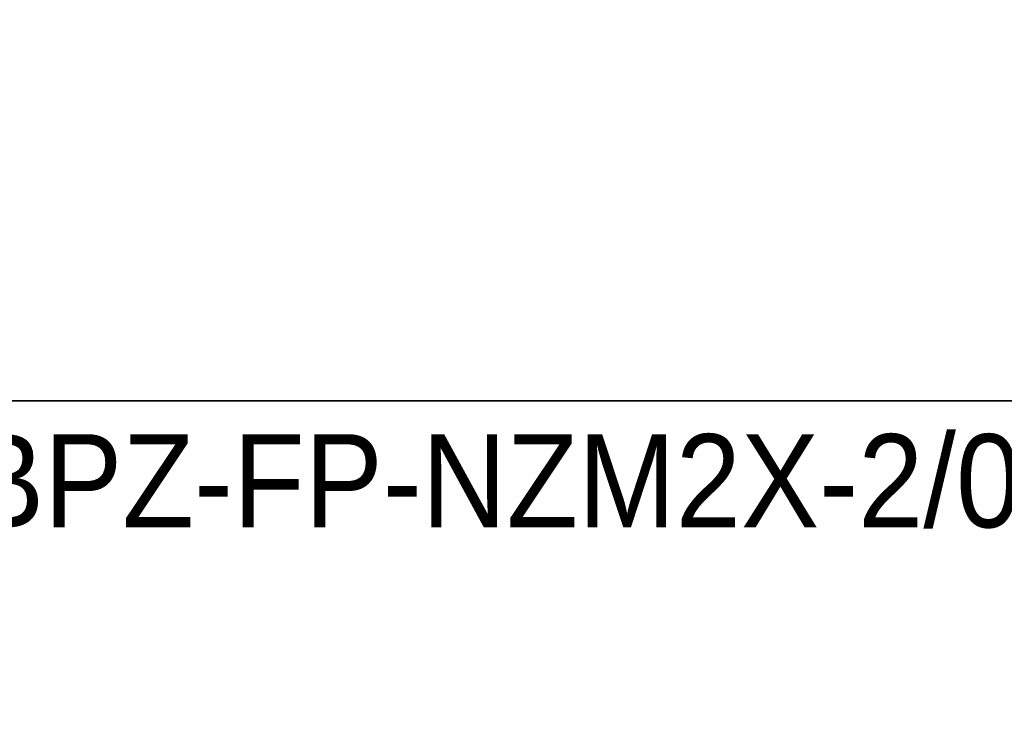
# Model space of a CAD drawing. Header units: millimetres. Extents: x 70863 to 97198, y -18528 to 3008.
# Tile 20 of 148: x 91024 to 91172, y -16003 to -15898. Entities that reach past the tile are written whole.
import ezdxf
from ezdxf.enums import TextEntityAlignment as Align

# ---------------------------------------------------------------- set-up
doc = ezdxf.new("R2010")
doc.units = ezdxf.units.MM
doc.layers.add('2DE_OBJ_EATON-Covers', color=7, linetype='Continuous', lineweight=25)
doc.layers.add('2DE_TXTMARK', color=41, linetype='Continuous', lineweight=18)
doc.styles.add('CP_ATTR', font='arial.ttf')

# ---------------------------------------------------------------- blocks, each defined once
blk = doc.blocks.new('2de_etn_prod_cac0051_odnnx')
blk.add_lwpolyline([(0, 300), (0, 0), (320, 0), (320, 300)], close=True)
at = {"linetype": 'ByBlock', "style": 'CP_ATTR', "flags": 9}
for tag in ['MARK3', 'FUNCTION', 'GROUP', 'NUMBER', 'WEIGHT', 'LINK', 'OTHER1', 'IP', 'OTHER2', 'POWER_LOSSES_CAB', 'POWER', 'VOLTAGE', 'CURRENT', 'CHARACTER', 'PRODUCER', 'ORDER-NO', 'PRODUCT-TYPE', 'MARK2', 'ARTICLE', 'NAME']:
    blk.add_attdef(tag, text='', height=0.00005, dxfattribs=at).set_placement((0, 0), align=Align.MIDDLE_LEFT)
at = {"layer": '2DE_TXTMARK', "linetype": 'ByBlock', "style": 'CP_ATTR', "width": 0.8, "flags": 8}
blk.add_attdef('MARK1', text='', height=14, dxfattribs=at).set_placement((290, 295), align=Align.TOP_RIGHT)

msp = doc.modelspace()

# ---------------------------------------------------------------- block references
at = {"layer": '2DE_OBJ_EATON-Covers'}
msp.add_blockref('2de_etn_prod_cac0051_odnnx', (90952.34, -15955.581), dxfattribs=at)
ref = msp.add_blockref('2de_etn_prod_cac0051_odnnx', (90952.34, -16255.581), dxfattribs=at)
ref.add_attrib('MARK1', 'BPZ-FP-NZM2X-2/0-400-MV', dxfattribs={"layer": '2DE_TXTMARK', "linetype": 'ByBlock', "height": 14, "style": 'CP_ATTR', "width": 0.9, "flags": 8}).set_placement((91242.34, -15960.581), align=Align.TOP_RIGHT)

doc.saveas('drawing.dxf')
